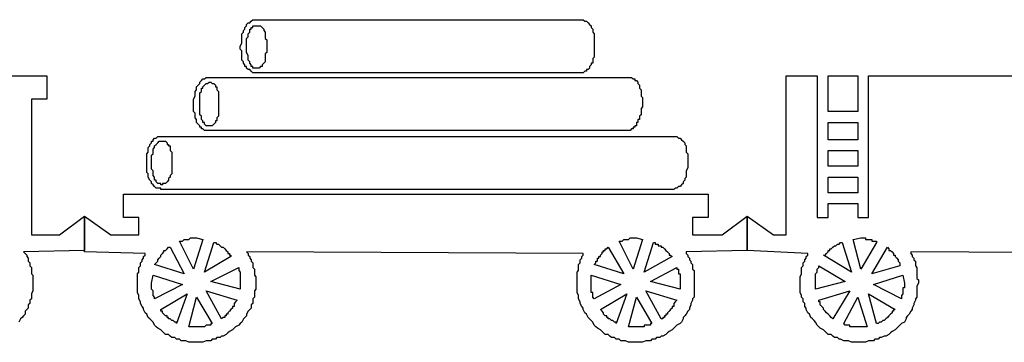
# Model space of a CAD drawing. Extents: x 0.1 to 25.8, y 0 to 2.8.
# Tile 3 of 5: x 6.6 to 12.9, y 0 to 2.1. Entities that reach past the tile are written whole.
import ezdxf

# ---------------------------------------------------------------- set-up
doc = ezdxf.new("R2010")
doc.units = 0

msp = doc.modelspace()

# ---------------------------------------------------------------- linework, layer by layer
at = {"color": 7, "linetype": 'CONTINUOUS'}
for p, q in [((8.08, 2.02), (8.09, 2.03)), ((8.09, 2.04), (8.1, 2.05)), ((8.09, 2.03), (8.09, 2.04)), ((8.1, 2.05), (8.11, 2.05)), ((8.11, 2.05), (8.12, 2.06)), ((8.12, 2.06), (8.13, 2.07)), ((8.13, 2.07), (8.14, 2.07)), ((8.13, 2.02), (8.13, 2.03)), ((8.13, 2.03), (8.14, 2.03)), ((8.14, 2.07), (8.15, 2.07)), ((8.14, 2.03), (8.15, 2.03)), ((8.15, 2.07), (10.22, 2.07)), ((8.15, 2.03), (8.16, 2.03)), ((8.16, 2.03), (8.17, 2.03)), ((8.17, 2.03), (8.18, 2.03)), ((8.18, 2.03), (8.19, 2.02)), ((10.22, 2.07), (10.23, 2.07)), ((10.23, 2.07), (10.24, 2.07)), ((10.24, 2.07), (10.25, 2.07)), ((10.25, 2.07), (10.26, 2.06)), ((10.26, 2.06), (10.27, 2.06)), ((10.27, 2.06), (10.28, 2.05)), ((10.28, 2.05), (10.29, 2.04)), ((10.29, 2.04), (10.3, 2.03)), ((10.3, 2.03), (10.3, 2.02)), ((8.06, 1.98), (8.07, 1.99)), ((8.06, 1.96), (8.06, 1.98)), ((8.06, 1.95), (8.06, 1.96)), ((8.07, 2), (8.08, 2.01)), ((8.07, 1.99), (8.07, 2)), ((8.08, 2.01), (8.08, 2.02)), ((8.09, 1.95), (8.1, 1.96)), ((8.1, 1.98), (8.11, 1.99)), ((8.1, 1.97), (8.1, 1.98)), ((8.1, 1.96), (8.1, 1.97)), ((8.11, 2), (8.11, 2.01)), ((8.11, 2.01), (8.12, 2.01)), ((8.11, 1.99), (8.11, 2)), ((8.12, 2.01), (8.12, 2.02)), ((8.12, 2.02), (8.13, 2.02)), ((8.19, 2.02), (8.2, 2.01)), ((8.2, 2.01), (8.2, 2)), ((8.2, 2), (8.21, 1.99)), ((8.21, 1.99), (8.21, 1.98)), ((8.21, 1.98), (8.21, 1.97)), ((8.21, 1.97), (8.21, 1.96)), ((8.21, 1.96), (8.21, 1.95)), ((10.3, 2.02), (10.31, 2.01)), ((10.31, 2.01), (10.31, 2)), ((10.31, 2), (10.31, 1.99)), ((10.31, 1.99), (10.32, 1.98)), ((10.32, 1.98), (10.32, 1.97)), ((10.32, 1.97), (10.32, 1.96)), ((10.32, 1.96), (10.32, 1.94)), ((8.05, 1.9), (8.06, 1.92)), ((8.05, 1.88), (8.05, 1.9)), ((8.06, 1.94), (8.06, 1.95)), ((8.06, 1.92), (8.06, 1.94)), ((8.09, 1.94), (8.09, 1.95)), ((8.09, 1.92), (8.09, 1.94)), ((8.09, 1.91), (8.09, 1.92)), ((8.09, 1.89), (8.09, 1.91)), ((8.21, 1.95), (8.22, 1.94)), ((8.22, 1.94), (8.22, 1.92)), ((8.22, 1.92), (8.22, 1.91)), ((8.22, 1.91), (8.22, 1.9)), ((8.22, 1.9), (8.22, 1.88)), ((10.32, 1.94), (10.32, 1.93)), ((10.32, 1.93), (10.32, 1.91)), ((10.32, 1.91), (10.32, 1.89)), ((8.06, 1.87), (8.05, 1.88)), ((8.06, 1.85), (8.06, 1.87)), ((8.06, 1.84), (8.06, 1.85)), ((8.06, 1.83), (8.06, 1.84)), ((8.09, 1.88), (8.09, 1.89)), ((8.09, 1.87), (8.09, 1.88)), ((8.09, 1.86), (8.09, 1.87)), ((8.1, 1.84), (8.09, 1.86)), ((8.1, 1.83), (8.1, 1.84)), ((8.22, 1.86), (8.21, 1.85)), ((8.21, 1.85), (8.21, 1.84)), ((8.21, 1.84), (8.21, 1.83)), ((8.22, 1.88), (8.22, 1.87)), ((8.22, 1.87), (8.22, 1.86)), ((10.32, 1.89), (10.32, 1.88)), ((10.32, 1.88), (10.32, 1.86)), ((10.32, 1.86), (10.32, 1.85)), ((10.32, 1.85), (10.32, 1.83)), ((8.06, 1.81), (8.06, 1.83)), ((8.07, 1.8), (8.06, 1.81)), ((8.07, 1.79), (8.07, 1.8)), ((8.08, 1.78), (8.07, 1.79)), ((8.08, 1.77), (8.08, 1.78)), ((8.09, 1.77), (8.08, 1.77)), ((8.09, 1.76), (8.09, 1.77)), ((8.1, 1.82), (8.1, 1.83)), ((8.1, 1.81), (8.1, 1.82)), ((8.11, 1.8), (8.1, 1.81)), ((8.11, 1.79), (8.11, 1.8)), ((8.12, 1.78), (8.11, 1.79)), ((8.12, 1.77), (8.12, 1.78)), ((8.13, 1.77), (8.12, 1.77)), ((8.13, 1.76), (8.13, 1.77)), ((8.18, 1.77), (8.17, 1.76)), ((8.19, 1.77), (8.18, 1.77)), ((8.2, 1.79), (8.19, 1.78)), ((8.19, 1.78), (8.19, 1.77)), ((8.21, 1.8), (8.2, 1.79)), ((8.21, 1.83), (8.21, 1.82)), ((8.21, 1.82), (8.21, 1.81)), ((8.21, 1.81), (8.21, 1.8)), ((10.3, 1.78), (10.29, 1.77)), ((10.29, 1.77), (10.29, 1.76)), ((10.31, 1.79), (10.3, 1.79)), ((10.3, 1.79), (10.3, 1.78)), ((10.32, 1.83), (10.31, 1.82)), ((10.31, 1.82), (10.31, 1.81)), ((10.31, 1.81), (10.31, 1.79)), ((3.93, 1.71), (6.81, 1.71)), ((6.81, 1.71), (6.81, 1.56)), ((8.1, 1.75), (8.09, 1.76)), ((8.11, 1.75), (8.1, 1.75)), ((8.12, 1.74), (8.11, 1.75)), ((8.13, 1.73), (8.12, 1.74)), ((8.14, 1.76), (8.13, 1.76)), ((8.14, 1.73), (8.13, 1.73)), ((8.15, 1.76), (8.14, 1.76)), ((8.15, 1.73), (8.14, 1.73)), ((8.16, 1.76), (8.15, 1.76)), ((8.16, 1.73), (8.15, 1.73)), ((8.17, 1.76), (8.16, 1.76)), ((10.23, 1.73), (8.16, 1.73)), ((10.24, 1.73), (10.23, 1.73)), ((10.25, 1.73), (10.24, 1.73)), ((10.26, 1.74), (10.25, 1.73)), ((10.27, 1.74), (10.26, 1.74)), ((10.28, 1.75), (10.27, 1.75)), ((10.27, 1.75), (10.27, 1.74)), ((10.29, 1.76), (10.28, 1.75)), ((11.55, 0.69), (11.55, 1.71)), ((11.55, 1.71), (11.75, 1.71)), ((11.75, 1.71), (11.75, 0.8)), ((11.82, 1.71), (12.01, 1.71)), ((11.82, 1.48), (11.82, 1.71)), ((12.01, 1.71), (12.01, 1.48)), ((12.08, 0.8), (12.08, 1.71)), ((12.08, 1.71), (14.23, 1.71)), ((7.77, 1.64), (7.78, 1.65)), ((7.78, 1.65), (7.79, 1.66)), ((7.79, 1.67), (7.8, 1.68)), ((7.79, 1.66), (7.79, 1.67)), ((7.8, 1.68), (7.81, 1.69)), ((7.81, 1.69), (7.82, 1.69)), ((7.81, 1.64), (7.82, 1.65)), ((7.82, 1.69), (7.83, 1.7)), ((7.82, 1.65), (7.83, 1.66)), ((7.83, 1.7), (7.84, 1.7)), ((7.83, 1.66), (7.84, 1.66)), ((7.84, 1.7), (7.85, 1.7)), ((7.84, 1.66), (7.85, 1.67)), ((7.85, 1.7), (10.53, 1.7)), ((7.85, 1.67), (7.86, 1.67)), ((7.86, 1.67), (7.87, 1.66)), ((7.87, 1.66), (7.88, 1.66)), ((7.88, 1.66), (7.89, 1.65)), ((7.89, 1.65), (7.89, 1.64)), ((10.53, 1.7), (10.54, 1.7)), ((10.54, 1.7), (10.55, 1.7)), ((10.55, 1.7), (10.56, 1.7)), ((10.56, 1.7), (10.57, 1.69)), ((10.57, 1.69), (10.58, 1.69)), ((10.58, 1.69), (10.58, 1.68)), ((10.58, 1.68), (10.59, 1.68)), ((10.59, 1.68), (10.6, 1.67)), ((10.6, 1.67), (10.6, 1.66)), ((10.6, 1.66), (10.61, 1.65)), ((10.61, 1.65), (10.61, 1.64)), ((7.75, 1.56), (7.76, 1.58)), ((7.76, 1.61), (7.77, 1.62)), ((7.76, 1.59), (7.76, 1.61)), ((7.76, 1.58), (7.76, 1.59)), ((7.77, 1.63), (7.77, 1.64)), ((7.77, 1.62), (7.77, 1.63)), ((7.79, 1.6), (7.8, 1.61)), ((7.79, 1.59), (7.79, 1.6)), ((7.79, 1.58), (7.79, 1.59)), ((7.79, 1.57), (7.79, 1.58)), ((7.8, 1.62), (7.8, 1.63)), ((7.8, 1.63), (7.81, 1.63)), ((7.8, 1.61), (7.8, 1.62)), ((7.81, 1.63), (7.81, 1.64)), ((7.89, 1.64), (7.9, 1.64)), ((7.9, 1.64), (7.9, 1.63)), ((7.9, 1.63), (7.9, 1.62)), ((7.9, 1.62), (7.91, 1.61)), ((7.91, 1.61), (7.91, 1.6)), ((7.91, 1.6), (7.91, 1.59)), ((7.91, 1.59), (7.91, 1.58)), ((7.91, 1.58), (7.91, 1.57)), ((10.61, 1.64), (10.61, 1.63)), ((10.61, 1.63), (10.62, 1.62)), ((10.62, 1.62), (10.62, 1.61)), ((10.62, 1.61), (10.62, 1.6)), ((10.62, 1.6), (10.62, 1.58)), ((10.62, 1.58), (10.63, 1.57)), ((6.81, 1.56), (6.71, 1.56)), ((6.71, 1.56), (6.71, 0.69)), ((7.75, 1.55), (7.75, 1.56)), ((7.75, 1.53), (7.75, 1.55)), ((7.75, 1.51), (7.75, 1.53)), ((7.79, 1.55), (7.79, 1.57)), ((7.79, 1.54), (7.79, 1.55)), ((7.79, 1.53), (7.79, 1.54)), ((7.79, 1.51), (7.79, 1.53)), ((7.91, 1.57), (7.91, 1.55)), ((7.91, 1.55), (7.91, 1.54)), ((7.91, 1.54), (7.91, 1.53)), ((7.91, 1.53), (7.91, 1.51)), ((10.63, 1.57), (10.63, 1.55)), ((10.63, 1.55), (10.63, 1.54)), ((10.63, 1.54), (10.63, 1.53)), ((10.63, 1.53), (10.63, 1.52)), ((10.63, 1.52), (10.63, 1.51)), ((7.75, 1.5), (7.75, 1.51)), ((7.75, 1.48), (7.75, 1.5)), ((7.76, 1.47), (7.75, 1.48)), ((7.76, 1.45), (7.76, 1.47)), ((7.79, 1.5), (7.79, 1.51)), ((7.79, 1.49), (7.79, 1.5)), ((7.79, 1.47), (7.79, 1.49)), ((7.79, 1.46), (7.79, 1.47)), ((7.8, 1.45), (7.79, 1.46)), ((7.91, 1.51), (7.91, 1.5)), ((7.91, 1.5), (7.91, 1.49)), ((7.91, 1.49), (7.91, 1.48)), ((7.91, 1.48), (7.91, 1.47)), ((7.91, 1.47), (7.91, 1.46)), ((7.91, 1.46), (7.91, 1.45)), ((10.62, 1.46), (10.61, 1.45)), ((10.63, 1.51), (10.62, 1.5)), ((10.62, 1.5), (10.62, 1.49)), ((10.62, 1.49), (10.62, 1.48)), ((10.62, 1.48), (10.62, 1.47)), ((10.62, 1.47), (10.62, 1.46)), ((12.01, 1.48), (11.82, 1.48)), ((7.76, 1.44), (7.76, 1.45)), ((7.77, 1.43), (7.76, 1.44)), ((7.77, 1.42), (7.77, 1.43)), ((7.77, 1.41), (7.77, 1.42)), ((7.78, 1.4), (7.77, 1.41)), ((7.79, 1.39), (7.78, 1.4)), ((7.79, 1.38), (7.79, 1.39)), ((7.8, 1.44), (7.8, 1.45)), ((7.8, 1.43), (7.8, 1.44)), ((7.81, 1.42), (7.8, 1.43)), ((7.81, 1.41), (7.81, 1.42)), ((7.82, 1.41), (7.81, 1.41)), ((7.82, 1.4), (7.82, 1.41)), ((7.83, 1.39), (7.82, 1.4)), ((7.84, 1.39), (7.83, 1.39)), ((7.85, 1.39), (7.84, 1.39)), ((7.86, 1.39), (7.85, 1.39)), ((7.87, 1.39), (7.86, 1.39)), ((7.88, 1.4), (7.87, 1.39)), ((7.89, 1.41), (7.88, 1.4)), ((7.9, 1.42), (7.89, 1.42)), ((7.89, 1.42), (7.89, 1.41)), ((7.91, 1.45), (7.9, 1.44)), ((7.9, 1.44), (7.9, 1.43)), ((7.9, 1.43), (7.9, 1.42)), ((10.59, 1.39), (10.58, 1.39)), ((10.58, 1.39), (10.58, 1.38)), ((10.6, 1.41), (10.59, 1.41)), ((10.59, 1.41), (10.59, 1.4)), ((10.59, 1.4), (10.59, 1.39)), ((10.61, 1.43), (10.6, 1.43)), ((10.6, 1.43), (10.6, 1.42)), ((10.6, 1.42), (10.6, 1.41)), ((10.61, 1.45), (10.61, 1.44)), ((10.61, 1.44), (10.61, 1.43)), ((11.82, 1.3), (11.82, 1.41)), ((11.82, 1.41), (12.01, 1.41)), ((12.01, 1.41), (12.01, 1.3)), ((7.8, 1.38), (7.79, 1.38)), ((7.8, 1.37), (7.8, 1.38)), ((7.81, 1.37), (7.8, 1.37)), ((7.82, 1.36), (7.81, 1.37)), ((7.83, 1.36), (7.82, 1.36)), ((7.84, 1.36), (7.83, 1.36)), ((7.85, 1.36), (7.84, 1.36)), ((7.86, 1.36), (7.85, 1.36)), ((10.53, 1.36), (7.86, 1.36)), ((10.54, 1.36), (10.53, 1.36)), ((10.55, 1.36), (10.54, 1.36)), ((10.56, 1.37), (10.55, 1.36)), ((10.57, 1.37), (10.56, 1.37)), ((10.58, 1.38), (10.57, 1.38)), ((10.57, 1.38), (10.57, 1.37)), ((7.47, 1.27), (7.48, 1.28)), ((7.47, 1.26), (7.47, 1.27)), ((7.48, 1.28), (7.48, 1.29)), ((7.48, 1.29), (7.49, 1.29)), ((7.49, 1.3), (7.5, 1.31)), ((7.49, 1.29), (7.49, 1.3)), ((7.5, 1.31), (7.51, 1.31)), ((7.5, 1.26), (7.51, 1.27)), ((7.51, 1.31), (7.52, 1.32)), ((7.51, 1.27), (7.52, 1.28)), ((7.52, 1.32), (7.53, 1.32)), ((7.52, 1.28), (7.53, 1.29)), ((7.53, 1.32), (7.54, 1.32)), ((7.53, 1.29), (7.54, 1.29)), ((7.54, 1.32), (10.82, 1.32)), ((7.54, 1.29), (7.55, 1.29)), ((7.55, 1.29), (7.56, 1.29)), ((7.56, 1.29), (7.57, 1.29)), ((7.57, 1.29), (7.58, 1.28)), ((7.58, 1.28), (7.58, 1.27)), ((7.58, 1.27), (7.59, 1.27)), ((7.59, 1.27), (7.59, 1.26)), ((10.82, 1.32), (10.83, 1.32)), ((10.83, 1.32), (10.84, 1.32)), ((10.84, 1.32), (10.85, 1.32)), ((10.85, 1.32), (10.86, 1.31)), ((10.86, 1.31), (10.87, 1.31)), ((10.87, 1.31), (10.88, 1.3)), ((10.88, 1.3), (10.89, 1.29)), ((10.89, 1.29), (10.9, 1.28)), ((10.9, 1.28), (10.9, 1.27)), ((10.9, 1.27), (10.91, 1.26)), ((12.01, 1.3), (11.82, 1.3)), ((7.45, 1.21), (7.46, 1.22)), ((7.45, 1.19), (7.45, 1.21)), ((7.46, 1.25), (7.47, 1.26)), ((7.46, 1.23), (7.46, 1.25)), ((7.46, 1.22), (7.46, 1.23)), ((7.48, 1.2), (7.49, 1.21)), ((7.48, 1.19), (7.48, 1.2)), ((7.49, 1.24), (7.5, 1.25)), ((7.49, 1.23), (7.49, 1.24)), ((7.49, 1.22), (7.49, 1.23)), ((7.49, 1.21), (7.49, 1.22)), ((7.5, 1.25), (7.5, 1.26)), ((7.59, 1.26), (7.6, 1.26)), ((7.6, 1.26), (7.6, 1.25)), ((7.6, 1.25), (7.6, 1.24)), ((7.6, 1.24), (7.6, 1.23)), ((7.6, 1.23), (7.61, 1.22)), ((7.61, 1.22), (7.61, 1.21)), ((7.61, 1.21), (7.61, 1.2)), ((7.61, 1.2), (7.61, 1.19)), ((10.91, 1.26), (10.91, 1.25)), ((10.91, 1.25), (10.91, 1.23)), ((10.91, 1.23), (10.91, 1.22)), ((10.91, 1.22), (10.92, 1.21)), ((10.92, 1.21), (10.92, 1.2)), ((10.92, 1.2), (10.92, 1.18)), ((11.82, 1.23), (12.01, 1.23)), ((11.82, 1.13), (11.82, 1.23)), ((12.01, 1.23), (12.01, 1.13)), ((7.45, 1.17), (7.45, 1.19)), ((7.45, 1.16), (7.45, 1.17)), ((7.45, 1.14), (7.45, 1.16)), ((7.45, 1.12), (7.45, 1.14)), ((7.48, 1.18), (7.48, 1.19)), ((7.48, 1.17), (7.48, 1.18)), ((7.48, 1.15), (7.48, 1.17)), ((7.48, 1.14), (7.48, 1.15)), ((7.48, 1.13), (7.48, 1.14)), ((7.61, 1.19), (7.61, 1.18)), ((7.61, 1.18), (7.61, 1.17)), ((7.61, 1.17), (7.61, 1.15)), ((7.61, 1.15), (7.61, 1.14)), ((7.61, 1.14), (7.61, 1.13)), ((10.92, 1.18), (10.92, 1.16)), ((10.92, 1.16), (10.92, 1.15)), ((10.92, 1.15), (10.92, 1.13)), ((7.45, 1.11), (7.45, 1.12)), ((7.45, 1.09), (7.45, 1.11)), ((7.46, 1.08), (7.45, 1.09)), ((7.46, 1.07), (7.46, 1.08)), ((7.48, 1.11), (7.48, 1.13)), ((7.49, 1.1), (7.48, 1.11)), ((7.49, 1.09), (7.49, 1.1)), ((7.49, 1.08), (7.49, 1.09)), ((7.49, 1.07), (7.49, 1.08)), ((7.61, 1.08), (7.6, 1.07)), ((7.61, 1.13), (7.61, 1.12)), ((7.61, 1.12), (7.61, 1.1)), ((7.61, 1.1), (7.61, 1.09)), ((7.61, 1.09), (7.61, 1.08)), ((10.92, 1.12), (10.91, 1.1)), ((10.91, 1.1), (10.91, 1.09)), ((10.91, 1.09), (10.91, 1.07)), ((10.92, 1.13), (10.92, 1.12)), ((12.01, 1.13), (11.82, 1.13)), ((7.46, 1.06), (7.46, 1.07)), ((7.47, 1.04), (7.46, 1.06)), ((7.48, 1.03), (7.47, 1.04)), ((7.48, 1.02), (7.48, 1.03)), ((7.49, 1.01), (7.48, 1.02)), ((7.5, 1.06), (7.49, 1.07)), ((7.5, 1.05), (7.5, 1.06)), ((7.5, 1.04), (7.5, 1.05)), ((7.51, 1.04), (7.5, 1.04)), ((7.51, 1.03), (7.51, 1.04)), ((7.52, 1.02), (7.51, 1.03)), ((7.53, 1.02), (7.52, 1.02)), ((7.54, 1.02), (7.53, 1.02)), ((7.54, 1.01), (7.54, 1.02)), ((7.56, 1.02), (7.55, 1.02)), ((7.55, 1.02), (7.55, 1.01)), ((7.57, 1.02), (7.56, 1.02)), ((7.58, 1.03), (7.57, 1.02)), ((7.59, 1.04), (7.58, 1.03)), ((7.6, 1.06), (7.59, 1.05)), ((7.59, 1.05), (7.59, 1.04)), ((7.6, 1.07), (7.6, 1.06)), ((10.89, 1.02), (10.88, 1.01)), ((10.9, 1.04), (10.89, 1.03)), ((10.89, 1.03), (10.89, 1.02)), ((10.91, 1.06), (10.9, 1.05)), ((10.9, 1.05), (10.9, 1.04)), ((10.91, 1.07), (10.91, 1.06)), ((11.82, 1.06), (12.01, 1.06)), ((11.82, 0.96), (11.82, 1.06)), ((12.01, 1.06), (12.01, 0.96)), ((7.3, 0.8), (7.3, 0.95)), ((7.3, 0.95), (11.05, 0.95)), ((7.5, 1), (7.49, 1.01)), ((7.51, 0.99), (7.5, 1)), ((7.52, 0.99), (7.51, 0.99)), ((7.53, 0.99), (7.52, 0.99)), ((7.54, 0.99), (7.53, 0.99)), ((7.55, 1.01), (7.54, 1.01)), ((7.54, 0.98), (7.54, 0.99)), ((7.56, 0.98), (7.54, 0.98)), ((10.83, 0.98), (7.56, 0.98)), ((10.84, 0.99), (10.83, 0.98)), ((10.85, 0.99), (10.84, 0.99)), ((10.86, 1), (10.85, 0.99)), ((10.87, 1), (10.86, 1)), ((10.88, 1.01), (10.87, 1)), ((11.05, 0.95), (11.05, 0.8)), ((12.01, 0.96), (11.82, 0.96)), ((11.82, 0.8), (11.82, 0.89)), ((11.82, 0.89), (12.01, 0.89)), ((12.01, 0.89), (12.01, 0.8)), ((6.89, 0.69), (7.05, 0.81)), ((7.05, 0.81), (7.05, 0.59)), ((7.05, 0.58), (7.05, 0.81)), ((7.05, 0.81), (7.22, 0.69)), ((7.4, 0.8), (7.3, 0.8)), ((7.4, 0.69), (7.4, 0.8)), ((11.05, 0.8), (10.95, 0.8)), ((10.95, 0.8), (10.95, 0.69)), ((11.14, 0.69), (11.3, 0.81)), ((11.3, 0.81), (11.3, 0.59)), ((11.3, 0.59), (11.3, 0.81)), ((11.3, 0.81), (11.47, 0.69)), ((11.75, 0.8), (11.82, 0.8)), ((12.01, 0.8), (12.08, 0.8)), ((6.71, 0.69), (6.89, 0.69)), ((7.22, 0.69), (7.4, 0.69)), ((7.75, 0.47), (7.66, 0.65)), ((7.66, 0.65), (7.67, 0.65)), ((7.67, 0.65), (7.68, 0.65)), ((7.68, 0.65), (7.69, 0.66)), ((7.69, 0.66), (7.7, 0.66)), ((7.7, 0.66), (7.71, 0.66)), ((7.71, 0.66), (7.72, 0.66)), ((7.72, 0.66), (7.73, 0.67)), ((7.73, 0.67), (7.74, 0.67)), ((7.74, 0.67), (7.75, 0.67)), ((7.75, 0.67), (7.76, 0.67)), ((7.81, 0.66), (7.75, 0.47)), ((7.76, 0.67), (7.77, 0.67)), ((7.77, 0.67), (7.81, 0.66)), ((7.82, 0.45), (7.88, 0.64)), ((7.88, 0.64), (7.89, 0.64)), ((7.89, 0.64), (7.9, 0.63)), ((10.48, 0.65), (10.49, 0.65)), ((10.57, 0.47), (10.48, 0.65)), ((10.49, 0.65), (10.5, 0.65)), ((10.5, 0.65), (10.51, 0.66)), ((10.51, 0.66), (10.52, 0.66)), ((10.52, 0.66), (10.53, 0.66)), ((10.53, 0.66), (10.54, 0.66)), ((10.54, 0.66), (10.55, 0.67)), ((10.55, 0.67), (10.56, 0.67)), ((10.56, 0.67), (10.57, 0.67)), ((10.57, 0.67), (10.58, 0.67)), ((10.63, 0.66), (10.57, 0.47)), ((10.58, 0.67), (10.59, 0.67)), ((10.59, 0.67), (10.63, 0.66)), ((10.64, 0.45), (10.7, 0.64)), ((10.7, 0.64), (10.71, 0.64)), ((10.71, 0.64), (10.71, 0.63)), ((10.95, 0.69), (11.14, 0.69)), ((11.47, 0.69), (11.55, 0.69)), ((11.89, 0.63), (11.9, 0.64)), ((11.9, 0.64), (11.91, 0.64)), ((11.91, 0.64), (11.97, 0.45)), ((11.98, 0.66), (12.03, 0.67)), ((12.03, 0.47), (11.98, 0.66)), ((12.03, 0.67), (12.04, 0.67)), ((12.13, 0.64), (12.03, 0.47)), ((12.04, 0.67), (12.05, 0.67)), ((12.05, 0.67), (12.06, 0.67)), ((12.06, 0.67), (12.06, 0.66)), ((12.06, 0.66), (12.07, 0.66)), ((12.07, 0.66), (12.08, 0.66)), ((12.08, 0.66), (12.09, 0.66)), ((12.09, 0.66), (12.1, 0.66)), ((12.1, 0.66), (12.1, 0.65)), ((12.1, 0.65), (12.11, 0.65)), ((12.11, 0.65), (12.12, 0.65)), ((12.12, 0.65), (12.13, 0.65)), ((12.13, 0.65), (12.13, 0.64)), ((7.05, 0.59), (6.66, 0.58)), ((6.66, 0.58), (6.67, 0.57)), ((6.67, 0.57), (6.68, 0.56)), ((7.44, 0.57), (7.05, 0.58)), ((7.44, 0.56), (7.44, 0.57)), ((7.54, 0.56), (7.55, 0.57)), ((7.55, 0.57), (7.56, 0.58)), ((7.56, 0.58), (7.56, 0.59)), ((7.56, 0.59), (7.57, 0.59)), ((7.57, 0.59), (7.58, 0.6)), ((7.58, 0.6), (7.59, 0.61)), ((7.59, 0.61), (7.6, 0.61)), ((7.6, 0.61), (7.69, 0.44)), ((7.9, 0.63), (7.91, 0.63)), ((7.91, 0.63), (7.92, 0.62)), ((7.92, 0.62), (7.93, 0.61)), ((7.93, 0.61), (7.94, 0.61)), ((7.94, 0.61), (7.95, 0.6)), ((7.95, 0.6), (7.96, 0.59)), ((7.96, 0.59), (7.97, 0.58)), ((7.97, 0.58), (7.97, 0.57)), ((7.97, 0.57), (7.98, 0.57)), ((7.98, 0.57), (7.98, 0.56)), ((10.25, 0.57), (8.09, 0.58)), ((8.09, 0.58), (8.1, 0.57)), ((8.1, 0.57), (8.1, 0.56)), ((10.25, 0.56), (10.25, 0.57)), ((10.36, 0.56), (10.37, 0.57)), ((10.37, 0.57), (10.37, 0.58)), ((10.37, 0.58), (10.38, 0.58)), ((10.38, 0.58), (10.38, 0.59)), ((10.38, 0.59), (10.39, 0.59)), ((10.39, 0.59), (10.39, 0.6)), ((10.39, 0.6), (10.4, 0.6)), ((10.4, 0.6), (10.41, 0.61)), ((10.41, 0.61), (10.51, 0.44)), ((10.71, 0.63), (10.72, 0.63)), ((10.72, 0.63), (10.73, 0.63)), ((10.73, 0.63), (10.73, 0.62)), ((10.73, 0.62), (10.74, 0.62)), ((10.74, 0.62), (10.75, 0.62)), ((10.75, 0.62), (10.75, 0.61)), ((10.75, 0.61), (10.76, 0.61)), ((10.76, 0.61), (10.77, 0.6)), ((10.77, 0.6), (10.78, 0.59)), ((10.78, 0.59), (10.79, 0.58)), ((10.79, 0.58), (10.8, 0.57)), ((10.8, 0.57), (10.8, 0.56)), ((11.3, 0.59), (10.91, 0.58)), ((10.91, 0.58), (10.91, 0.57)), ((10.91, 0.57), (10.92, 0.56)), ((11.69, 0.57), (11.3, 0.59)), ((11.69, 0.56), (11.69, 0.57)), ((11.8, 0.56), (11.81, 0.57)), ((11.81, 0.57), (11.82, 0.58)), ((11.82, 0.58), (11.82, 0.59)), ((11.82, 0.59), (11.83, 0.59)), ((11.83, 0.59), (11.83, 0.6)), ((11.83, 0.6), (11.84, 0.6)), ((11.84, 0.6), (11.85, 0.61)), ((11.85, 0.61), (11.86, 0.62)), ((11.86, 0.62), (11.87, 0.62)), ((11.87, 0.62), (11.88, 0.63)), ((11.88, 0.63), (11.89, 0.63)), ((12.1, 0.44), (12.2, 0.61)), ((12.2, 0.61), (12.21, 0.6)), ((12.21, 0.6), (12.21, 0.59)), ((12.21, 0.59), (12.22, 0.59)), ((12.22, 0.59), (12.23, 0.58)), ((12.23, 0.58), (12.24, 0.57)), ((12.24, 0.57), (12.24, 0.56)), ((13.95, 0.57), (12.35, 0.58)), ((12.35, 0.58), (12.35, 0.57)), ((12.35, 0.57), (12.36, 0.56)), ((6.68, 0.56), (6.68, 0.55)), ((6.68, 0.55), (6.69, 0.54)), ((6.69, 0.54), (6.69, 0.53)), ((6.69, 0.53), (6.69, 0.52)), ((6.69, 0.52), (6.7, 0.51)), ((6.7, 0.51), (6.7, 0.5)), ((7.41, 0.51), (7.42, 0.52)), ((7.41, 0.5), (7.41, 0.51)), ((7.42, 0.53), (7.43, 0.54)), ((7.42, 0.52), (7.42, 0.53)), ((7.43, 0.55), (7.44, 0.56)), ((7.43, 0.54), (7.43, 0.55)), ((7.5, 0.5), (7.51, 0.51)), ((7.51, 0.51), (7.52, 0.52)), ((7.52, 0.53), (7.53, 0.54)), ((7.52, 0.52), (7.52, 0.53)), ((7.53, 0.54), (7.54, 0.55)), ((7.54, 0.55), (7.54, 0.56)), ((7.99, 0.55), (7.82, 0.45)), ((7.98, 0.56), (7.99, 0.56)), ((7.99, 0.56), (7.99, 0.55)), ((8.1, 0.56), (8.11, 0.55)), ((8.11, 0.55), (8.11, 0.54)), ((8.11, 0.54), (8.12, 0.53)), ((8.12, 0.53), (8.12, 0.52)), ((8.12, 0.52), (8.13, 0.51)), ((8.13, 0.51), (8.13, 0.5)), ((10.22, 0.5), (10.23, 0.51)), ((10.23, 0.53), (10.24, 0.54)), ((10.23, 0.52), (10.23, 0.53)), ((10.23, 0.51), (10.23, 0.52)), ((10.24, 0.55), (10.25, 0.56)), ((10.24, 0.54), (10.24, 0.55)), ((10.32, 0.5), (10.33, 0.51)), ((10.33, 0.51), (10.33, 0.52)), ((10.33, 0.52), (10.34, 0.52)), ((10.34, 0.53), (10.34, 0.54)), ((10.34, 0.54), (10.35, 0.54)), ((10.34, 0.52), (10.34, 0.53)), ((10.35, 0.54), (10.35, 0.55)), ((10.35, 0.55), (10.36, 0.55)), ((10.36, 0.55), (10.36, 0.56)), ((10.82, 0.55), (10.64, 0.45)), ((10.8, 0.56), (10.81, 0.56)), ((10.81, 0.56), (10.82, 0.55)), ((10.92, 0.56), (10.92, 0.55)), ((10.92, 0.55), (10.93, 0.54)), ((10.93, 0.54), (10.93, 0.53)), ((10.93, 0.53), (10.94, 0.52)), ((10.94, 0.52), (10.94, 0.51)), ((10.94, 0.51), (10.95, 0.5)), ((11.66, 0.51), (11.67, 0.52)), ((11.66, 0.5), (11.66, 0.51)), ((11.67, 0.53), (11.68, 0.54)), ((11.67, 0.52), (11.67, 0.53)), ((11.68, 0.55), (11.69, 0.56)), ((11.68, 0.54), (11.68, 0.55)), ((11.97, 0.45), (11.79, 0.56)), ((11.79, 0.56), (11.8, 0.56)), ((12.24, 0.56), (12.25, 0.56)), ((12.25, 0.56), (12.25, 0.55)), ((12.25, 0.55), (12.26, 0.54)), ((12.26, 0.54), (12.27, 0.53)), ((12.27, 0.53), (12.27, 0.52)), ((12.27, 0.52), (12.28, 0.51)), ((12.28, 0.51), (12.28, 0.5)), ((12.36, 0.56), (12.36, 0.55)), ((12.36, 0.55), (12.37, 0.54)), ((12.37, 0.54), (12.37, 0.53)), ((12.37, 0.53), (12.38, 0.52)), ((12.38, 0.52), (12.38, 0.51)), ((12.38, 0.51), (12.38, 0.5)), ((6.7, 0.5), (6.7, 0.49)), ((6.7, 0.49), (6.71, 0.48)), ((6.71, 0.48), (6.71, 0.47)), ((6.71, 0.47), (6.71, 0.46)), ((6.71, 0.46), (6.71, 0.45)), ((6.71, 0.45), (6.71, 0.44)), ((7.39, 0.44), (7.4, 0.45)), ((7.4, 0.48), (7.41, 0.49)), ((7.4, 0.47), (7.4, 0.48)), ((7.4, 0.46), (7.4, 0.47)), ((7.4, 0.45), (7.4, 0.46)), ((7.41, 0.49), (7.41, 0.5)), ((7.69, 0.44), (7.5, 0.5)), ((7.86, 0.39), (8.04, 0.48)), ((8.04, 0.48), (8.04, 0.47)), ((8.04, 0.47), (8.04, 0.46)), ((8.04, 0.46), (8.05, 0.45)), ((8.05, 0.45), (8.05, 0.44)), ((8.13, 0.5), (8.13, 0.49)), ((8.13, 0.49), (8.13, 0.48)), ((8.13, 0.48), (8.14, 0.47)), ((8.14, 0.47), (8.14, 0.46)), ((8.14, 0.46), (8.14, 0.45)), ((8.14, 0.45), (8.14, 0.44)), ((10.21, 0.45), (10.22, 0.46)), ((10.21, 0.44), (10.21, 0.45)), ((10.22, 0.48), (10.22, 0.5)), ((10.22, 0.47), (10.22, 0.48)), ((10.22, 0.46), (10.22, 0.47)), ((10.51, 0.44), (10.32, 0.5)), ((10.68, 0.39), (10.85, 0.48)), ((10.85, 0.48), (10.85, 0.47)), ((10.85, 0.47), (10.86, 0.47)), ((10.86, 0.47), (10.86, 0.46)), ((10.86, 0.46), (10.86, 0.45)), ((10.86, 0.45), (10.86, 0.44)), ((10.95, 0.5), (10.95, 0.49)), ((10.95, 0.49), (10.95, 0.48)), ((10.95, 0.48), (10.95, 0.47)), ((10.95, 0.47), (10.96, 0.46)), ((10.96, 0.46), (10.96, 0.45)), ((10.96, 0.45), (10.96, 0.44)), ((11.65, 0.48), (11.66, 0.49)), ((11.65, 0.47), (11.65, 0.48)), ((11.65, 0.46), (11.65, 0.47)), ((11.65, 0.45), (11.65, 0.46)), ((11.65, 0.44), (11.65, 0.45)), ((11.66, 0.49), (11.66, 0.5)), ((11.74, 0.44), (11.75, 0.45)), ((11.75, 0.47), (11.76, 0.48)), ((11.75, 0.46), (11.75, 0.47)), ((11.75, 0.45), (11.75, 0.46)), ((11.76, 0.48), (11.76, 0.49)), ((11.76, 0.49), (11.93, 0.39)), ((12.28, 0.49), (12.1, 0.44)), ((12.28, 0.5), (12.28, 0.49)), ((12.38, 0.5), (12.38, 0.49)), ((12.38, 0.49), (12.39, 0.48)), ((12.39, 0.48), (12.39, 0.47)), ((12.39, 0.47), (12.39, 0.46)), ((12.39, 0.46), (12.39, 0.45)), ((12.39, 0.45), (12.39, 0.44)), ((6.71, 0.44), (6.72, 0.43)), ((6.72, 0.43), (6.72, 0.42)), ((6.72, 0.42), (6.72, 0.41)), ((6.72, 0.41), (6.72, 0.4)), ((6.72, 0.4), (6.72, 0.39)), ((6.72, 0.39), (6.72, 0.38)), ((6.72, 0.38), (6.72, 0.36)), ((7.39, 0.43), (7.39, 0.44)), ((7.39, 0.41), (7.39, 0.43)), ((7.39, 0.4), (7.39, 0.41)), ((7.39, 0.39), (7.39, 0.4)), ((7.39, 0.38), (7.39, 0.39)), ((7.39, 0.37), (7.39, 0.38)), ((7.48, 0.38), (7.49, 0.43)), ((7.48, 0.37), (7.48, 0.38)), ((7.49, 0.43), (7.68, 0.37)), ((8.05, 0.34), (7.86, 0.39)), ((8.05, 0.44), (8.05, 0.43)), ((8.05, 0.43), (8.05, 0.42)), ((8.05, 0.42), (8.05, 0.41)), ((8.05, 0.41), (8.05, 0.4)), ((8.05, 0.4), (8.05, 0.39)), ((8.05, 0.39), (8.05, 0.38)), ((8.05, 0.38), (8.05, 0.34)), ((8.14, 0.44), (8.14, 0.43)), ((8.14, 0.43), (8.15, 0.42)), ((8.15, 0.42), (8.15, 0.41)), ((8.15, 0.41), (8.15, 0.4)), ((8.15, 0.4), (8.15, 0.39)), ((8.15, 0.39), (8.15, 0.37)), ((10.21, 0.43), (10.21, 0.44)), ((10.21, 0.42), (10.21, 0.43)), ((10.21, 0.4), (10.21, 0.42)), ((10.21, 0.39), (10.21, 0.4)), ((10.21, 0.38), (10.21, 0.39)), ((10.21, 0.37), (10.21, 0.38)), ((10.3, 0.38), (10.3, 0.43)), ((10.3, 0.43), (10.49, 0.37)), ((10.3, 0.37), (10.3, 0.38)), ((10.87, 0.34), (10.68, 0.39)), ((10.86, 0.44), (10.87, 0.44)), ((10.87, 0.44), (10.87, 0.43)), ((10.87, 0.43), (10.87, 0.42)), ((10.87, 0.42), (10.87, 0.41)), ((10.87, 0.41), (10.87, 0.4)), ((10.87, 0.4), (10.87, 0.39)), ((10.87, 0.39), (10.87, 0.38)), ((10.87, 0.38), (10.87, 0.34)), ((10.96, 0.44), (10.96, 0.43)), ((10.96, 0.43), (10.96, 0.42)), ((10.96, 0.42), (10.96, 0.41)), ((10.96, 0.41), (10.96, 0.4)), ((10.96, 0.4), (10.96, 0.39)), ((10.96, 0.39), (10.96, 0.38)), ((10.96, 0.38), (10.96, 0.36)), ((11.64, 0.42), (11.65, 0.44)), ((11.64, 0.41), (11.64, 0.42)), ((11.64, 0.4), (11.64, 0.41)), ((11.64, 0.39), (11.64, 0.4)), ((11.64, 0.38), (11.64, 0.39)), ((11.64, 0.37), (11.64, 0.38)), ((11.74, 0.43), (11.74, 0.44)), ((11.74, 0.42), (11.74, 0.43)), ((11.74, 0.41), (11.74, 0.42)), ((11.74, 0.4), (11.74, 0.41)), ((11.74, 0.39), (11.74, 0.4)), ((11.93, 0.39), (11.74, 0.34)), ((11.74, 0.34), (11.74, 0.39)), ((12.11, 0.37), (12.3, 0.43)), ((12.3, 0.43), (12.31, 0.38)), ((12.31, 0.38), (12.31, 0.37)), ((12.39, 0.44), (12.39, 0.43)), ((12.39, 0.43), (12.39, 0.41)), ((12.39, 0.41), (12.4, 0.4)), ((12.4, 0.38), (12.39, 0.36)), ((12.4, 0.4), (12.4, 0.39)), ((12.4, 0.39), (12.4, 0.38)), ((6.72, 0.33), (6.71, 0.31)), ((6.72, 0.36), (6.72, 0.34)), ((6.72, 0.34), (6.72, 0.33)), ((7.39, 0.35), (7.39, 0.37)), ((7.39, 0.33), (7.39, 0.35)), ((7.39, 0.32), (7.39, 0.33)), ((7.4, 0.3), (7.39, 0.32)), ((7.48, 0.36), (7.48, 0.37)), ((7.48, 0.35), (7.48, 0.36)), ((7.48, 0.34), (7.48, 0.35)), ((7.49, 0.33), (7.48, 0.34)), ((7.49, 0.32), (7.49, 0.33)), ((7.49, 0.31), (7.49, 0.32)), ((7.68, 0.37), (7.5, 0.28)), ((7.93, 0.15), (7.83, 0.33)), ((7.83, 0.33), (8.03, 0.27)), ((8.15, 0.34), (8.14, 0.33)), ((8.14, 0.33), (8.14, 0.31)), ((8.15, 0.37), (8.15, 0.36)), ((8.15, 0.36), (8.15, 0.34)), ((10.21, 0.35), (10.21, 0.37)), ((10.21, 0.33), (10.21, 0.35)), ((10.21, 0.32), (10.21, 0.33)), ((10.22, 0.3), (10.21, 0.32)), ((10.3, 0.36), (10.3, 0.37)), ((10.3, 0.35), (10.3, 0.36)), ((10.3, 0.34), (10.3, 0.35)), ((10.3, 0.33), (10.3, 0.34)), ((10.3, 0.32), (10.3, 0.33)), ((10.31, 0.32), (10.3, 0.32)), ((10.31, 0.31), (10.31, 0.32)), ((10.49, 0.37), (10.32, 0.28)), ((10.75, 0.15), (10.65, 0.33)), ((10.65, 0.33), (10.85, 0.27)), ((10.96, 0.36), (10.96, 0.34)), ((10.96, 0.34), (10.96, 0.33)), ((10.96, 0.33), (10.96, 0.31)), ((11.64, 0.35), (11.64, 0.37)), ((11.64, 0.33), (11.64, 0.35)), ((11.64, 0.32), (11.64, 0.33)), ((11.65, 0.3), (11.64, 0.32)), ((11.76, 0.27), (11.96, 0.33)), ((11.96, 0.33), (11.85, 0.15)), ((12.29, 0.28), (12.11, 0.37)), ((12.31, 0.35), (12.3, 0.35)), ((12.3, 0.35), (12.3, 0.34)), ((12.3, 0.34), (12.3, 0.33)), ((12.3, 0.33), (12.3, 0.32)), ((12.3, 0.32), (12.3, 0.31)), ((12.31, 0.37), (12.31, 0.36)), ((12.31, 0.36), (12.31, 0.35)), ((12.39, 0.36), (12.39, 0.34)), ((12.39, 0.34), (12.39, 0.33)), ((12.39, 0.33), (12.39, 0.31)), ((6.71, 0.28), (6.7, 0.27)), ((6.7, 0.27), (6.7, 0.25)), ((6.71, 0.31), (6.71, 0.29)), ((6.71, 0.29), (6.71, 0.28)), ((7.4, 0.29), (7.4, 0.3)), ((7.4, 0.28), (7.4, 0.29)), ((7.41, 0.26), (7.4, 0.28)), ((7.41, 0.25), (7.41, 0.26)), ((7.49, 0.3), (7.49, 0.31)), ((7.5, 0.29), (7.49, 0.3)), ((7.5, 0.28), (7.5, 0.29)), ((7.54, 0.21), (7.71, 0.31)), ((7.71, 0.31), (7.64, 0.12)), ((7.72, 0.1), (7.77, 0.29)), ((7.77, 0.29), (7.87, 0.12)), ((8.02, 0.26), (8.01, 0.25)), ((8.03, 0.27), (8.02, 0.26)), ((8.14, 0.29), (8.13, 0.28)), ((8.13, 0.28), (8.13, 0.27)), ((8.13, 0.27), (8.13, 0.25)), ((8.14, 0.31), (8.14, 0.29)), ((10.22, 0.29), (10.22, 0.3)), ((10.22, 0.28), (10.22, 0.29)), ((10.23, 0.26), (10.22, 0.28)), ((10.23, 0.25), (10.23, 0.26)), ((10.31, 0.3), (10.31, 0.31)), ((10.31, 0.29), (10.31, 0.3)), ((10.32, 0.28), (10.31, 0.29)), ((10.36, 0.21), (10.53, 0.31)), ((10.53, 0.31), (10.46, 0.12)), ((10.54, 0.1), (10.59, 0.29)), ((10.59, 0.29), (10.69, 0.12)), ((10.84, 0.26), (10.83, 0.25)), ((10.85, 0.27), (10.84, 0.26)), ((10.95, 0.27), (10.94, 0.25)), ((10.96, 0.29), (10.95, 0.28)), ((10.95, 0.28), (10.95, 0.27)), ((10.96, 0.31), (10.96, 0.29)), ((11.65, 0.29), (11.65, 0.3)), ((11.66, 0.28), (11.65, 0.29)), ((11.66, 0.26), (11.66, 0.28)), ((11.67, 0.25), (11.66, 0.26)), ((11.76, 0.26), (11.76, 0.27)), ((11.77, 0.26), (11.76, 0.26)), ((11.77, 0.25), (11.77, 0.26)), ((11.92, 0.12), (12.01, 0.29)), ((12.01, 0.29), (12.07, 0.1)), ((12.08, 0.31), (12.25, 0.21)), ((12.13, 0.12), (12.08, 0.31)), ((12.3, 0.31), (12.29, 0.3)), ((12.29, 0.3), (12.29, 0.29)), ((12.29, 0.29), (12.29, 0.28)), ((12.38, 0.27), (12.37, 0.25)), ((12.39, 0.29), (12.38, 0.28)), ((12.38, 0.28), (12.38, 0.27)), ((12.39, 0.31), (12.39, 0.29)), ((6.68, 0.21), (6.67, 0.2)), ((6.67, 0.2), (6.67, 0.18)), ((6.69, 0.22), (6.68, 0.21)), ((6.7, 0.25), (6.69, 0.24)), ((6.69, 0.24), (6.69, 0.22)), ((7.42, 0.23), (7.41, 0.25)), ((7.43, 0.22), (7.42, 0.23)), ((7.43, 0.21), (7.43, 0.22)), ((7.44, 0.19), (7.43, 0.21)), ((7.45, 0.18), (7.44, 0.19)), ((7.54, 0.2), (7.54, 0.21)), ((7.55, 0.2), (7.54, 0.2)), ((7.55, 0.19), (7.55, 0.2)), ((7.56, 0.18), (7.55, 0.19)), ((7.98, 0.2), (7.97, 0.19)), ((7.97, 0.19), (7.97, 0.18)), ((7.99, 0.21), (7.98, 0.2)), ((8, 0.22), (7.99, 0.21)), ((8.01, 0.23), (8, 0.23)), ((8, 0.23), (8, 0.22)), ((8.01, 0.25), (8.01, 0.24)), ((8.01, 0.24), (8.01, 0.23)), ((8.1, 0.2), (8.09, 0.18)), ((8.11, 0.21), (8.1, 0.2)), ((8.12, 0.22), (8.11, 0.21)), ((8.13, 0.25), (8.12, 0.24)), ((8.12, 0.24), (8.12, 0.22)), ((10.24, 0.23), (10.23, 0.25)), ((10.25, 0.22), (10.24, 0.23)), ((10.25, 0.21), (10.25, 0.22)), ((10.26, 0.19), (10.25, 0.21)), ((10.27, 0.18), (10.26, 0.19)), ((10.37, 0.2), (10.36, 0.21)), ((10.38, 0.19), (10.37, 0.2)), ((10.38, 0.18), (10.38, 0.19)), ((10.8, 0.2), (10.79, 0.19)), ((10.79, 0.19), (10.79, 0.18)), ((10.81, 0.21), (10.8, 0.2)), ((10.82, 0.22), (10.81, 0.21)), ((10.83, 0.23), (10.82, 0.23)), ((10.82, 0.23), (10.82, 0.22)), ((10.83, 0.25), (10.83, 0.24)), ((10.83, 0.24), (10.83, 0.23)), ((10.92, 0.2), (10.91, 0.18)), ((10.93, 0.21), (10.92, 0.2)), ((10.94, 0.24), (10.93, 0.22)), ((10.93, 0.22), (10.93, 0.21)), ((10.94, 0.25), (10.94, 0.24)), ((11.67, 0.23), (11.67, 0.25)), ((11.68, 0.22), (11.67, 0.23)), ((11.68, 0.21), (11.68, 0.22)), ((11.69, 0.19), (11.68, 0.21)), ((11.7, 0.18), (11.69, 0.19)), ((11.77, 0.24), (11.77, 0.25)), ((11.78, 0.23), (11.77, 0.24)), ((11.79, 0.22), (11.78, 0.23)), ((11.79, 0.21), (11.79, 0.22)), ((11.8, 0.2), (11.79, 0.21)), ((11.81, 0.19), (11.8, 0.2)), ((11.82, 0.18), (11.81, 0.19)), ((12.23, 0.19), (12.22, 0.18)), ((12.24, 0.2), (12.23, 0.2)), ((12.23, 0.2), (12.23, 0.19)), ((12.25, 0.21), (12.24, 0.21)), ((12.24, 0.21), (12.24, 0.2)), ((12.35, 0.2), (12.34, 0.18)), ((12.36, 0.21), (12.35, 0.2)), ((12.37, 0.24), (12.36, 0.22)), ((12.36, 0.22), (12.36, 0.21)), ((12.37, 0.25), (12.37, 0.24)), ((6.64, 0.15), (6.63, 0.13)), ((6.65, 0.16), (6.64, 0.15)), ((6.66, 0.17), (6.65, 0.16)), ((6.67, 0.18), (6.66, 0.17)), ((7.46, 0.16), (7.45, 0.18)), ((7.47, 0.15), (7.46, 0.16)), ((7.48, 0.14), (7.47, 0.15)), ((7.49, 0.13), (7.48, 0.14)), ((7.5, 0.11), (7.49, 0.13)), ((7.57, 0.17), (7.56, 0.18)), ((7.58, 0.17), (7.57, 0.17)), ((7.58, 0.16), (7.58, 0.17)), ((7.59, 0.16), (7.58, 0.16)), ((7.59, 0.15), (7.59, 0.16)), ((7.6, 0.15), (7.59, 0.15)), ((7.61, 0.14), (7.6, 0.15)), ((7.62, 0.14), (7.61, 0.14)), ((7.63, 0.13), (7.62, 0.14)), ((7.64, 0.13), (7.63, 0.13)), ((7.64, 0.12), (7.64, 0.13)), ((7.94, 0.16), (7.93, 0.15)), ((7.95, 0.16), (7.94, 0.16)), ((7.96, 0.17), (7.95, 0.17)), ((7.95, 0.17), (7.95, 0.16)), ((7.97, 0.18), (7.96, 0.18)), ((7.96, 0.18), (7.96, 0.17)), ((8.06, 0.13), (8.05, 0.12)), ((8.07, 0.15), (8.06, 0.13)), ((8.08, 0.16), (8.07, 0.15)), ((8.09, 0.17), (8.08, 0.16)), ((8.09, 0.18), (8.09, 0.17)), ((10.28, 0.16), (10.27, 0.18)), ((10.29, 0.15), (10.28, 0.16)), ((10.3, 0.14), (10.29, 0.15)), ((10.31, 0.13), (10.3, 0.14)), ((10.32, 0.11), (10.31, 0.13)), ((10.39, 0.17), (10.38, 0.18)), ((10.4, 0.17), (10.39, 0.17)), ((10.4, 0.16), (10.4, 0.17)), ((10.41, 0.16), (10.4, 0.16)), ((10.41, 0.15), (10.41, 0.16)), ((10.42, 0.15), (10.41, 0.15)), ((10.43, 0.14), (10.42, 0.15)), ((10.44, 0.14), (10.43, 0.14)), ((10.45, 0.13), (10.44, 0.14)), ((10.46, 0.13), (10.45, 0.13)), ((10.46, 0.12), (10.46, 0.13)), ((10.76, 0.15), (10.75, 0.15)), ((10.77, 0.16), (10.76, 0.16)), ((10.76, 0.16), (10.76, 0.15)), ((10.78, 0.17), (10.77, 0.17)), ((10.77, 0.17), (10.77, 0.16)), ((10.79, 0.18), (10.78, 0.18)), ((10.78, 0.18), (10.78, 0.17)), ((10.88, 0.13), (10.87, 0.12)), ((10.89, 0.15), (10.88, 0.13)), ((10.9, 0.17), (10.89, 0.16)), ((10.89, 0.16), (10.89, 0.15)), ((10.91, 0.18), (10.9, 0.17)), ((11.71, 0.16), (11.7, 0.18)), ((11.72, 0.15), (11.71, 0.16)), ((11.73, 0.14), (11.72, 0.15)), ((11.74, 0.13), (11.73, 0.14)), ((11.75, 0.11), (11.74, 0.13)), ((11.83, 0.17), (11.82, 0.18)), ((11.84, 0.16), (11.83, 0.17)), ((11.85, 0.15), (11.84, 0.16)), ((12.15, 0.13), (12.14, 0.12)), ((12.16, 0.13), (12.15, 0.13)), ((12.17, 0.14), (12.16, 0.13)), ((12.18, 0.14), (12.17, 0.14)), ((12.19, 0.15), (12.18, 0.14)), ((12.2, 0.16), (12.19, 0.15)), ((12.21, 0.17), (12.2, 0.16)), ((12.22, 0.18), (12.21, 0.17)), ((12.31, 0.13), (12.29, 0.12)), ((12.32, 0.15), (12.31, 0.13)), ((12.33, 0.17), (12.32, 0.16)), ((12.32, 0.16), (12.32, 0.15)), ((12.34, 0.18), (12.33, 0.17)), ((7.51, 0.1), (7.5, 0.11)), ((7.52, 0.09), (7.51, 0.1)), ((7.54, 0.08), (7.52, 0.09)), ((7.55, 0.07), (7.54, 0.08)), ((7.56, 0.06), (7.55, 0.07)), ((7.73, 0.1), (7.72, 0.1)), ((7.74, 0.1), (7.73, 0.1)), ((7.75, 0.1), (7.74, 0.1)), ((7.76, 0.1), (7.75, 0.1)), ((7.77, 0.1), (7.76, 0.1)), ((7.78, 0.1), (7.77, 0.1)), ((7.79, 0.1), (7.78, 0.1)), ((7.8, 0.1), (7.79, 0.1)), ((7.81, 0.1), (7.8, 0.1)), ((7.82, 0.1), (7.81, 0.1)), ((7.83, 0.11), (7.82, 0.1)), ((7.84, 0.11), (7.83, 0.11)), ((7.85, 0.11), (7.84, 0.11)), ((7.86, 0.11), (7.85, 0.11)), ((7.87, 0.12), (7.86, 0.12)), ((7.86, 0.12), (7.86, 0.11)), ((7.98, 0.07), (7.97, 0.06)), ((8, 0.08), (7.98, 0.07)), ((8.01, 0.09), (8, 0.08)), ((8.02, 0.1), (8.01, 0.09)), ((8.04, 0.11), (8.02, 0.1)), ((8.05, 0.12), (8.04, 0.11)), ((10.33, 0.1), (10.32, 0.11)), ((10.34, 0.09), (10.33, 0.1)), ((10.36, 0.08), (10.34, 0.09)), ((10.37, 0.07), (10.36, 0.08)), ((10.38, 0.06), (10.37, 0.07)), ((10.55, 0.1), (10.54, 0.1)), ((10.56, 0.1), (10.55, 0.1)), ((10.57, 0.1), (10.56, 0.1)), ((10.58, 0.1), (10.57, 0.1)), ((10.59, 0.1), (10.58, 0.1)), ((10.6, 0.1), (10.59, 0.1)), ((10.61, 0.1), (10.6, 0.1)), ((10.62, 0.1), (10.61, 0.1)), ((10.63, 0.1), (10.62, 0.1)), ((10.64, 0.1), (10.63, 0.1)), ((10.65, 0.11), (10.64, 0.11)), ((10.64, 0.11), (10.64, 0.1)), ((10.66, 0.11), (10.65, 0.11)), ((10.67, 0.11), (10.66, 0.11)), ((10.68, 0.11), (10.67, 0.11)), ((10.69, 0.12), (10.68, 0.12)), ((10.68, 0.12), (10.68, 0.11)), ((10.8, 0.07), (10.79, 0.06)), ((10.82, 0.08), (10.8, 0.07)), ((10.83, 0.09), (10.82, 0.08)), ((10.84, 0.1), (10.83, 0.09)), ((10.85, 0.11), (10.84, 0.1)), ((10.87, 0.12), (10.85, 0.11)), ((11.76, 0.1), (11.75, 0.11)), ((11.77, 0.09), (11.76, 0.1)), ((11.79, 0.08), (11.77, 0.09)), ((11.8, 0.07), (11.79, 0.08)), ((11.81, 0.06), (11.8, 0.07)), ((11.93, 0.11), (11.92, 0.12)), ((11.94, 0.11), (11.93, 0.11)), ((11.95, 0.11), (11.94, 0.11)), ((11.96, 0.11), (11.95, 0.11)), ((11.96, 0.1), (11.96, 0.11)), ((11.97, 0.1), (11.96, 0.1)), ((11.98, 0.1), (11.97, 0.1)), ((11.99, 0.1), (11.98, 0.1)), ((12, 0.1), (11.99, 0.1)), ((12.01, 0.1), (12, 0.1)), ((12.02, 0.1), (12.01, 0.1)), ((12.03, 0.1), (12.02, 0.1)), ((12.04, 0.1), (12.03, 0.1)), ((12.05, 0.1), (12.04, 0.1)), ((12.06, 0.1), (12.05, 0.1)), ((12.07, 0.1), (12.06, 0.1)), ((12.14, 0.12), (12.13, 0.12)), ((12.23, 0.07), (12.22, 0.06)), ((12.25, 0.08), (12.23, 0.07)), ((12.26, 0.09), (12.25, 0.08)), ((12.27, 0.1), (12.26, 0.09)), ((12.28, 0.11), (12.27, 0.1)), ((12.29, 0.12), (12.28, 0.11)), ((7.57, 0.05), (7.56, 0.06)), ((7.59, 0.05), (7.57, 0.05)), ((7.6, 0.04), (7.59, 0.05)), ((7.61, 0.03), (7.6, 0.04)), ((7.63, 0.03), (7.61, 0.03)), ((7.64, 0.02), (7.63, 0.03)), ((7.66, 0.02), (7.64, 0.02)), ((7.67, 0.01), (7.66, 0.02)), ((7.69, 0.01), (7.67, 0.01)), ((7.7, 0.01), (7.69, 0.01)), ((7.72, 0), (7.7, 0.01)), ((7.73, 0), (7.72, 0)), ((7.75, 0), (7.73, 0)), ((7.77, 0), (7.75, 0)), ((7.78, 0), (7.77, 0)), ((7.8, 0), (7.78, 0)), ((7.81, 0), (7.8, 0)), ((7.83, 0.01), (7.81, 0)), ((7.84, 0.01), (7.83, 0.01)), ((7.86, 0.01), (7.84, 0.01)), ((7.87, 0.02), (7.86, 0.01)), ((7.89, 0.02), (7.87, 0.02)), ((7.9, 0.03), (7.89, 0.02)), ((7.92, 0.03), (7.9, 0.03)), ((7.93, 0.04), (7.92, 0.03)), ((7.94, 0.04), (7.93, 0.04)), ((7.96, 0.05), (7.94, 0.04)), ((7.97, 0.06), (7.96, 0.05)), ((10.39, 0.05), (10.38, 0.06)), ((10.41, 0.05), (10.39, 0.05)), ((10.42, 0.04), (10.41, 0.05)), ((10.43, 0.03), (10.42, 0.04)), ((10.45, 0.03), (10.43, 0.03)), ((10.46, 0.02), (10.45, 0.03)), ((10.48, 0.02), (10.46, 0.02)), ((10.49, 0.01), (10.48, 0.02)), ((10.51, 0.01), (10.49, 0.01)), ((10.52, 0.01), (10.51, 0.01)), ((10.54, 0), (10.52, 0.01)), ((10.55, 0), (10.54, 0)), ((10.57, 0), (10.55, 0)), ((10.59, 0), (10.57, 0)), ((10.61, 0), (10.59, 0)), ((10.62, 0), (10.61, 0)), ((10.63, 0), (10.62, 0)), ((10.65, 0.01), (10.63, 0)), ((10.66, 0.01), (10.65, 0.01)), ((10.68, 0.01), (10.66, 0.01)), ((10.69, 0.02), (10.68, 0.01)), ((10.71, 0.02), (10.69, 0.02)), ((10.72, 0.03), (10.71, 0.02)), ((10.74, 0.03), (10.72, 0.03)), ((10.75, 0.04), (10.74, 0.03)), ((10.76, 0.04), (10.75, 0.04)), ((10.78, 0.05), (10.76, 0.04)), ((10.79, 0.06), (10.78, 0.05)), ((11.82, 0.05), (11.81, 0.06)), ((11.84, 0.05), (11.82, 0.05)), ((11.85, 0.04), (11.84, 0.05)), ((11.86, 0.03), (11.85, 0.04)), ((11.88, 0.03), (11.86, 0.03)), ((11.89, 0.02), (11.88, 0.03)), ((11.9, 0.02), (11.89, 0.02)), ((11.92, 0.01), (11.9, 0.02)), ((11.94, 0.01), (11.92, 0.01)), ((11.95, 0.01), (11.94, 0.01)), ((11.97, 0), (11.95, 0.01)), ((11.98, 0), (11.97, 0)), ((12, 0), (11.98, 0)), ((12.02, 0), (12, 0)), ((12.03, 0), (12.02, 0)), ((12.05, 0), (12.03, 0)), ((12.06, 0), (12.05, 0)), ((12.08, 0.01), (12.06, 0)), ((12.09, 0.01), (12.08, 0.01)), ((12.11, 0.01), (12.09, 0.01)), ((12.12, 0.02), (12.11, 0.01)), ((12.14, 0.02), (12.12, 0.02)), ((12.15, 0.03), (12.14, 0.02)), ((12.16, 0.03), (12.15, 0.03)), ((12.18, 0.04), (12.16, 0.03)), ((12.19, 0.04), (12.18, 0.04)), ((12.21, 0.05), (12.19, 0.04)), ((12.22, 0.06), (12.21, 0.05))]:
    msp.add_line(p, q, dxfattribs=at)

doc.saveas('drawing.dxf')
